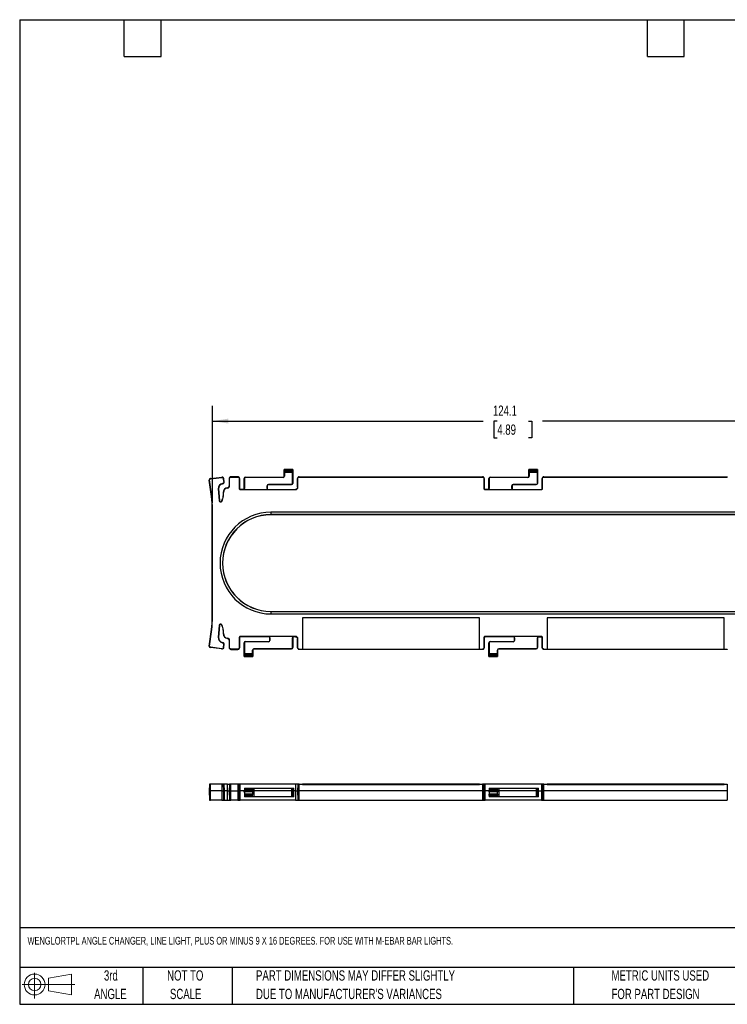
# Model space of a CAD drawing. Header units: millimetres. Extents: x 6 to 273, y 6 to 210.
# Tile 1 of 3: x 6 to 152, y 6 to 210. Entities that reach past the tile are written whole.
import ezdxf

# ---------------------------------------------------------------- set-up
doc = ezdxf.new("R2010")
doc.units = ezdxf.units.MM
doc.layers.add('DIMENSIONS', color=140, linetype='Continuous', lineweight=25)
doc.layers.add('TEXT', color=140, linetype='Continuous', lineweight=25)
doc.styles.add('SLDTEXTSTYLE0', font='TXT', dxfattribs={"width": 0.7})
doc.dimstyles.new('SLDDIMSTYLE2', dxfattribs={"dimtxt": 2.158008, "dimasz": 3.302, "dimexe": 0, "dimexo": 0.0625, "dimgap": 0.539502, "dimtad": 0, "dimtih": 1, "dimtoh": 1, "dimrnd": 1e-09, "dimzin": 12, "dimdsep": 46, "dimtxsty": 'SLDTEXTSTYLE0', "dimsah": 1, "dimcen": 0.09, "dimadec": 0, "dimazin": 3, "dimtfac": 1, "dimtofl": 0, "dimtmove": 0, "dimatfit": 3, "dimfxl": 0, "dimfrac": 2, "dimtolj": 1, "dimtzin": 12, "dimarcsym": 0})

# ---------------------------------------------------------------- blocks, each defined once
blk = doc.blocks.new('Block11')
at = {"color": 7, "linetype": 'Continuous', "lineweight": 18}
for p, q in [((2.59, 5.31), (2.59, 0)), ((5.48, 4.17), (10.18, 5.03)), ((5.48, 1.6), (5.48, 4.17)), ((10.18, 5.03), (10.18, 0.73)), ((0, 2.88), (10.87, 2.88)), ((5.48, 1.6), (10.18, 0.73))]:
    blk.add_line(p, q, dxfattribs=at)
for radius in [2.15, 1.29]:
    blk.add_circle((2.59, 2.88), radius, dxfattribs=at)
blk = doc.blocks.new('Block12')
at = {"color": 7, "linetype": 'Continuous'}
blk.add_blockref('Block11', (0, 0), dxfattribs=at)
blk = doc.blocks.new('SW_NOTE_0_2')
at = {"layer": 'TEXT', "color": 0, "char_height": 2.1167, "attachment_point": 1, "style": 'SLDTEXTSTYLE0'}
for s, insert in [('PART DIMENSIONS MAY DIFFER SLIGHTLY', (0, 2.73)), ("DUE TO MANUFACTURER'S VARIANCES", (0, -1.09))]:
    blk.add_mtext(s, dxfattribs=dict(at, insert=insert))
blk = doc.blocks.new('SW_NOTE_0_3')
at = {"layer": 'TEXT', "color": 0, "char_height": 2.117, "attachment_point": 2, "style": 'SLDTEXTSTYLE0'}
for s, insert in [('NOT TO', (5.26, 2.73)), ('SCALE', (5.35, -1.09))]:
    blk.add_mtext(s, dxfattribs=dict(at, insert=insert))
blk = doc.blocks.new('SW_NOTE_0_4')
at = {"layer": 'TEXT', "color": 0, "char_height": 2.117, "attachment_point": 2, "style": 'SLDTEXTSTYLE0'}
for s, insert in [('3rd', (2.32, 2.73)), ('ANGLE', (2.22, -1.09))]:
    blk.add_mtext(s, dxfattribs=dict(at, insert=insert))
blk = doc.blocks.new('SW_NOTE_0_5')
at = {"layer": 'TEXT', "color": 0, "char_height": 2.1167, "attachment_point": 1, "style": 'SLDTEXTSTYLE0'}
for s, insert in [('METRIC UNITS USED', (0, 2.73)), ('FOR PART DESIGN', (0, -1.09))]:
    blk.add_mtext(s, dxfattribs=dict(at, insert=insert))
blk = doc.blocks.new('_D_4')
at = {"layer": 'DIMENSIONS'}
for p, q in [((46.14, 109.85), (46.14, 129.89)), ((170.26, 109.85), (170.26, 129.89)), ((46.14, 126.71), (101.98, 126.71)), ((104.91, 126.71), (104.18, 126.71)), ((104.18, 126.71), (104.18, 123.28)), ((111.32, 126.71), (112.05, 126.71)), ((112.05, 126.71), (112.05, 123.28)), ((170.26, 126.71), (114.25, 126.71)), ((104.18, 123.28), (104.91, 123.28)), ((112.05, 123.28), (111.32, 123.28))]:
    blk.add_line(p, q, dxfattribs=at)
for points in [[(46.14, 126.71), (49.44, 126.2), (49.44, 127.22)], [(170.26, 126.71), (166.96, 127.22), (166.96, 126.2)]]:
    blk.add_solid(points, dxfattribs=at)
at = {"layer": 'DIMENSIONS', "char_height": 2.117, "attachment_point": 1, "style": 'SLDTEXTSTYLE0'}
for s, insert in [('124.1', (104.01, 129.92)), ('4.89', (104.91, 126.01))]:
    blk.add_mtext(s, dxfattribs=dict(at, insert=insert))

msp = doc.modelspace()

# ---------------------------------------------------------------- linework, layer by layer
for p, q in [((60.95, 116.709), (60.949, 116.71)), ((60.949, 115.363), (60.949, 116.71)), ((60.949, 116.71), (62.699, 116.71)), ((62.698, 116.709), (60.95, 116.709)), ((60.96, 116.51), (62.689, 116.51)), ((62.682, 116.328), (60.967, 116.328)), ((60.974, 116.095), (60.974, 115.363)), ((62.675, 116.095), (60.974, 116.095)), ((62.675, 113.863), (62.675, 116.095)), ((62.699, 116.71), (62.698, 116.709)), ((62.699, 116.71), (62.699, 113.863)), ((111.45, 116.709), (111.449, 116.71)), ((111.449, 115.363), (111.449, 116.71)), ((111.449, 116.71), (113.199, 116.71)), ((113.198, 116.709), (111.45, 116.709)), ((111.46, 116.51), (113.189, 116.51)), ((113.182, 116.328), (111.467, 116.328)), ((111.474, 116.095), (111.474, 115.363)), ((113.175, 116.095), (111.474, 116.095)), ((113.175, 113.863), (113.175, 116.095)), ((113.199, 116.71), (113.198, 116.709)), ((113.199, 116.71), (113.199, 113.863)), ((45.475, 114.554), (45.533, 114.561)), ((45.915, 111.126), (45.475, 114.554)), ((45.974, 111.134), (45.533, 114.561)), ((45.696, 114.841), (48.043, 115.143)), ((45.704, 114.782), (45.696, 114.841)), ((45.704, 114.782), (48.051, 115.084)), ((48.043, 115.143), (48.051, 115.084)), ((48.095, 115.087), (48.095, 115.146)), ((48.221, 113.844), (48.23, 113.785)), ((48.439, 114.783), (48.498, 114.791)), ((48.51, 114.231), (48.439, 114.783)), ((48.569, 114.239), (48.498, 114.791)), ((48.569, 114.239), (48.51, 114.231)), ((49.607, 114.89), (49.607, 113.354)), ((49.607, 114.89), (49.666, 114.89)), ((49.666, 113.354), (49.666, 114.89)), ((49.933, 115.157), (49.933, 115.216)), ((51.38, 115.216), (49.933, 115.216)), ((49.933, 115.157), (51.38, 115.157)), ((51.38, 115.216), (51.38, 115.157)), ((51.647, 114.89), (51.647, 112.793)), ((51.647, 114.89), (51.706, 114.89)), ((51.706, 114.89), (51.706, 112.793)), ((52.699, 114.863), (52.724, 114.863)), ((52.699, 112.819), (52.699, 114.863)), ((52.724, 114.863), (52.724, 112.819)), ((52.949, 115.089), (52.949, 115.113)), ((52.949, 115.113), (60.699, 115.113)), ((60.699, 115.089), (52.949, 115.089)), ((60.699, 115.089), (60.699, 115.113)), ((60.949, 115.363), (60.974, 115.363)), ((62.699, 113.863), (62.675, 113.863)), ((63.693, 114.89), (63.752, 114.89)), ((63.693, 113.043), (63.693, 114.89)), ((63.752, 113.043), (63.752, 114.89)), ((64.019, 115.157), (64.019, 115.216)), ((64.019, 115.216), (101.88, 115.216)), ((64.019, 115.157), (101.88, 115.157)), ((101.88, 115.216), (101.88, 115.157)), ((102.147, 114.89), (102.147, 112.793)), ((102.147, 114.89), (102.206, 114.89)), ((102.206, 114.89), (102.206, 112.793)), ((103.199, 114.863), (103.224, 114.863)), ((103.199, 112.819), (103.199, 114.863)), ((103.224, 114.863), (103.224, 112.819)), ((103.449, 115.089), (103.449, 115.113)), ((103.449, 115.113), (111.199, 115.113)), ((111.199, 115.089), (103.449, 115.089)), ((111.199, 115.089), (111.199, 115.113)), ((111.449, 115.363), (111.474, 115.363)), ((113.199, 113.863), (113.175, 113.863)), ((114.193, 114.89), (114.252, 114.89)), ((114.193, 112.793), (114.193, 114.89)), ((114.252, 112.793), (114.252, 114.89)), ((114.519, 115.157), (114.519, 115.216)), ((114.519, 115.216), (152.38, 115.216)), ((114.519, 115.157), (152.38, 115.157)), ((152.38, 115.216), (152.38, 115.157)), ((47.336, 112.733), (47.395, 112.737)), ((47.336, 112.733), (47.502, 110.287)), ((47.395, 112.737), (47.561, 110.291)), ((48.328, 111.959), (48.388, 111.959)), ((48.328, 111.959), (48.328, 111.259)), ((48.388, 111.259), (48.388, 111.959)), ((49.253, 112.903), (49.248, 112.962)), ((49.666, 113.354), (49.607, 113.354)), ((51.706, 112.793), (51.647, 112.793)), ((51.879, 112.56), (51.879, 112.619)), ((52.499, 112.619), (51.879, 112.619)), ((51.879, 112.56), (63.269, 112.56)), ((52.499, 112.619), (52.499, 112.595)), ((52.499, 112.595), (57.649, 112.595)), ((52.699, 112.819), (52.724, 112.819)), ((57.425, 112.819), (57.425, 113.363)), ((57.449, 113.363), (57.425, 113.363)), ((57.425, 112.819), (57.449, 112.819)), ((57.449, 113.363), (57.449, 112.819)), ((57.649, 112.595), (57.649, 112.619)), ((57.649, 112.619), (63.269, 112.619)), ((57.699, 113.637), (62.449, 113.637)), ((57.699, 113.613), (57.699, 113.637)), ((62.449, 113.613), (57.699, 113.613)), ((62.449, 113.637), (62.449, 113.613)), ((63.269, 112.619), (63.269, 112.56)), ((63.752, 113.043), (63.693, 113.043)), ((102.206, 112.793), (102.147, 112.793)), ((102.379, 112.56), (102.379, 112.619)), ((102.999, 112.619), (102.379, 112.619)), ((102.379, 112.56), (114.019, 112.56)), ((102.999, 112.619), (102.999, 112.595)), ((102.999, 112.595), (108.149, 112.595)), ((103.199, 112.819), (103.224, 112.819)), ((107.925, 112.819), (107.925, 113.363)), ((107.949, 113.363), (107.925, 113.363)), ((107.925, 112.819), (107.949, 112.819)), ((107.949, 113.363), (107.949, 112.819)), ((108.149, 112.595), (108.149, 112.619)), ((108.149, 112.619), (114.019, 112.619)), ((108.199, 113.637), (112.949, 113.637)), ((108.199, 113.613), (108.199, 113.637)), ((112.949, 113.613), (108.199, 113.613)), ((112.949, 113.637), (112.949, 113.613)), ((114.019, 112.619), (114.019, 112.56)), ((114.252, 112.793), (114.193, 112.793)), ((45.974, 111.134), (45.915, 111.126)), ((47.561, 110.291), (47.502, 110.287)), ((48.058, 110.143), (48.008, 110.175)), ((48.388, 111.259), (48.328, 111.259)), ((46.078, 86.242), (46.078, 108.578)), ((46.138, 108.578), (46.078, 108.578)), ((46.138, 86.242), (46.138, 108.578)), ((58.199, 107.91), (58.199, 107.4)), ((158.199, 107.91), (58.199, 107.91)), ((158.199, 107.4), (58.199, 107.4)), ((58.199, 107.4), (58.199, 107.375)), ((158.199, 107.375), (58.199, 107.375)), ((58.199, 87.445), (58.199, 87.42)), ((58.199, 87.445), (158.199, 87.445)), ((58.199, 87.42), (58.199, 86.91)), ((58.199, 87.42), (158.199, 87.42)), ((46.138, 86.242), (46.078, 86.242)), ((58.199, 86.91), (158.199, 86.91)), ((101.206, 86.104), (64.693, 86.104)), ((64.693, 86.104), (64.693, 79.663)), ((101.206, 79.663), (101.206, 86.104)), ((151.706, 86.104), (115.193, 86.104)), ((115.193, 86.104), (115.193, 79.663)), ((151.706, 79.663), (151.706, 86.104)), ((45.475, 80.266), (45.915, 83.694)), ((45.533, 80.258), (45.974, 83.686)), ((45.974, 83.686), (45.915, 83.694)), ((47.502, 84.533), (47.336, 82.087)), ((47.561, 84.529), (47.395, 82.083)), ((47.502, 84.533), (47.561, 84.529)), ((48.008, 84.645), (48.058, 84.677)), ((48.328, 83.561), (48.328, 82.861)), ((48.388, 83.561), (48.328, 83.561)), ((48.388, 82.861), (48.388, 83.561)), ((47.395, 82.083), (47.336, 82.087)), ((48.388, 82.861), (48.328, 82.861)), ((49.248, 81.858), (49.253, 81.917)), ((49.607, 81.466), (49.666, 81.466)), ((49.607, 81.466), (49.607, 79.93)), ((49.666, 79.93), (49.666, 81.466)), ((51.647, 82.027), (51.647, 79.93)), ((51.647, 82.027), (51.706, 82.027)), ((51.706, 82.027), (51.706, 79.93)), ((63.269, 82.26), (51.879, 82.26)), ((51.879, 82.201), (51.879, 82.26)), ((57.749, 82.201), (51.879, 82.201)), ((62.899, 82.225), (57.749, 82.225)), ((57.749, 82.225), (57.749, 82.201)), ((57.974, 82.001), (57.949, 82.001)), ((57.949, 81.457), (57.949, 82.001)), ((57.974, 81.457), (57.949, 81.457)), ((57.974, 82.001), (57.974, 81.457)), ((62.675, 79.957), (62.675, 82.001)), ((62.699, 82.001), (62.675, 82.001)), ((62.699, 82.001), (62.699, 79.957)), ((62.899, 82.201), (62.899, 82.225)), ((63.269, 82.201), (62.899, 82.201)), ((63.269, 82.26), (63.269, 82.201)), ((63.693, 81.777), (63.752, 81.777)), ((63.693, 79.93), (63.693, 81.777)), ((63.752, 79.93), (63.752, 81.777)), ((102.147, 82.027), (102.147, 79.93)), ((102.147, 82.027), (102.206, 82.027)), ((102.206, 82.027), (102.206, 79.93)), ((114.019, 82.26), (102.379, 82.26)), ((102.379, 82.201), (102.379, 82.26)), ((108.249, 82.201), (102.379, 82.201)), ((113.399, 82.225), (108.249, 82.225)), ((108.249, 82.225), (108.249, 82.201)), ((108.449, 81.457), (108.449, 82.001)), ((108.474, 82.001), (108.449, 82.001)), ((108.449, 81.457), (108.474, 81.457)), ((108.474, 82.001), (108.474, 81.457)), ((113.175, 79.957), (113.175, 82.001)), ((113.199, 82.001), (113.175, 82.001)), ((113.199, 82.001), (113.199, 79.957)), ((113.399, 82.201), (113.399, 82.225)), ((113.399, 82.201), (114.019, 82.201)), ((114.019, 82.26), (114.019, 82.201)), ((114.193, 82.027), (114.252, 82.027)), ((114.193, 79.93), (114.193, 82.027)), ((114.252, 79.93), (114.252, 82.027)), ((45.533, 80.258), (45.475, 80.266)), ((45.696, 79.979), (45.704, 80.038)), ((48.043, 79.677), (45.696, 79.979)), ((48.051, 79.736), (45.704, 80.038)), ((48.051, 79.736), (48.043, 79.677)), ((48.23, 81.035), (48.221, 80.976)), ((48.439, 80.036), (48.51, 80.589)), ((48.498, 80.029), (48.439, 80.036)), ((48.498, 80.029), (48.569, 80.581)), ((48.51, 80.589), (48.569, 80.581)), ((49.666, 79.93), (49.607, 79.93)), ((51.38, 79.663), (49.933, 79.663)), ((49.933, 79.604), (49.933, 79.663)), ((49.933, 79.604), (51.38, 79.604)), ((51.38, 79.663), (51.38, 79.604)), ((51.706, 79.93), (51.647, 79.93)), ((52.699, 80.957), (52.724, 80.957)), ((52.699, 78.11), (52.699, 80.957)), ((52.724, 80.957), (52.724, 78.725)), ((52.949, 81.183), (52.949, 81.207)), ((52.949, 81.207), (57.699, 81.207)), ((57.699, 81.183), (52.949, 81.183)), ((54.449, 79.457), (54.425, 79.457)), ((54.425, 78.725), (54.425, 79.457)), ((54.449, 79.457), (54.449, 78.11)), ((54.699, 79.731), (62.449, 79.731)), ((54.699, 79.731), (54.699, 79.707)), ((62.449, 79.707), (54.699, 79.707)), ((57.699, 81.207), (57.699, 81.183)), ((62.449, 79.731), (62.449, 79.707)), ((62.699, 79.957), (62.675, 79.957)), ((63.752, 79.93), (63.693, 79.93)), ((64.019, 79.604), (64.019, 79.663)), ((64.019, 79.663), (64.693, 79.663)), ((101.88, 79.604), (64.019, 79.604)), ((64.693, 79.663), (64.693, 79.661)), ((64.693, 79.661), (101.206, 79.661)), ((101.206, 79.663), (101.88, 79.663)), ((101.206, 79.661), (101.206, 79.663)), ((101.88, 79.663), (101.88, 79.604)), ((102.206, 79.93), (102.147, 79.93)), ((103.199, 80.957), (103.224, 80.957)), ((103.199, 78.11), (103.199, 80.957)), ((103.224, 80.957), (103.224, 78.725)), ((103.449, 81.183), (103.449, 81.207)), ((103.449, 81.207), (108.199, 81.207)), ((108.199, 81.183), (103.449, 81.183)), ((104.949, 79.457), (104.925, 79.457)), ((104.925, 78.725), (104.925, 79.457)), ((104.949, 79.457), (104.949, 78.11)), ((105.199, 79.731), (112.949, 79.731)), ((105.199, 79.731), (105.199, 79.707)), ((112.949, 79.707), (105.199, 79.707)), ((108.199, 81.207), (108.199, 81.183)), ((112.949, 79.731), (112.949, 79.707)), ((113.199, 79.957), (113.175, 79.957)), ((114.252, 79.93), (114.193, 79.93)), ((114.519, 79.604), (114.519, 79.663)), ((114.519, 79.663), (115.193, 79.663)), ((152.38, 79.604), (114.519, 79.604)), ((115.193, 79.663), (115.193, 79.661)), ((115.193, 79.661), (151.706, 79.661)), ((151.706, 79.663), (152.38, 79.663)), ((151.706, 79.661), (151.706, 79.663)), ((152.38, 79.663), (152.38, 79.604)), ((52.699, 78.11), (52.7, 78.111)), ((54.449, 78.11), (52.699, 78.11)), ((52.7, 78.111), (54.448, 78.111)), ((54.439, 78.31), (52.71, 78.31)), ((52.717, 78.492), (54.432, 78.492)), ((52.724, 78.725), (54.425, 78.725)), ((54.448, 78.111), (54.449, 78.11)), ((103.199, 78.11), (103.2, 78.111)), ((104.949, 78.11), (103.199, 78.11)), ((103.2, 78.111), (104.948, 78.111)), ((104.939, 78.31), (103.21, 78.31)), ((103.217, 78.492), (104.932, 78.492)), ((103.224, 78.725), (104.925, 78.725)), ((104.948, 78.111), (104.949, 78.11)), ((45.532, 51.773), (45.473, 50.417)), ((45.704, 51.773), (45.532, 51.773)), ((45.696, 50.417), (45.704, 51.773)), ((48.051, 51.773), (45.704, 51.773)), ((48.051, 51.773), (48.043, 50.417)), ((48.439, 51.773), (48.051, 51.773)), ((48.498, 50.417), (48.439, 51.773)), ((48.439, 51.773), (48.51, 51.773)), ((48.51, 51.773), (48.569, 50.417)), ((48.513, 51.773), (48.51, 51.773)), ((48.572, 50.417), (48.513, 51.773)), ((49.253, 51.773), (48.513, 51.773)), ((49.248, 50.417), (49.253, 51.773)), ((49.253, 51.773), (49.666, 51.773)), ((49.666, 51.773), (49.607, 50.417)), ((49.933, 50.417), (49.933, 51.773)), ((51.38, 51.773), (49.933, 51.773)), ((51.38, 51.773), (51.38, 50.417)), ((51.706, 50.417), (51.647, 51.773)), ((51.879, 50.417), (51.879, 51.773)), ((63.269, 51.773), (51.879, 51.773)), ((52.717, 50.815), (52.71, 50.662)), ((52.724, 50.973), (52.717, 50.815)), ((52.717, 50.815), (54.432, 50.815)), ((52.724, 50.973), (54.425, 50.973)), ((54.432, 50.815), (54.425, 50.973)), ((54.425, 50.973), (54.699, 50.973)), ((54.432, 50.815), (54.439, 50.662)), ((54.699, 50.973), (54.699, 50.417)), ((54.699, 50.973), (62.449, 50.973)), ((62.449, 50.973), (62.449, 50.417)), ((62.449, 50.973), (62.675, 50.973)), ((62.699, 50.417), (62.675, 50.973)), ((62.675, 50.973), (62.899, 50.973)), ((62.899, 50.417), (62.899, 50.973)), ((63.269, 51.773), (63.269, 50.417)), ((63.752, 51.773), (63.693, 50.417)), ((64.019, 50.417), (64.019, 51.773)), ((64.019, 51.773), (64.693, 51.773)), ((64.693, 51.773), (64.693, 51.723)), ((101.206, 51.773), (64.693, 51.773)), ((64.693, 51.723), (101.206, 51.723)), ((101.206, 51.723), (101.206, 51.773)), ((101.206, 51.773), (101.88, 51.773)), ((101.88, 51.773), (101.88, 50.417)), ((102.206, 50.417), (102.147, 51.773)), ((102.379, 50.417), (102.379, 51.773)), ((114.019, 51.773), (102.379, 51.773)), ((103.217, 50.815), (103.21, 50.662)), ((103.224, 50.973), (103.217, 50.815)), ((103.217, 50.815), (104.932, 50.815)), ((103.224, 50.973), (104.925, 50.973)), ((104.932, 50.815), (104.925, 50.973)), ((104.925, 50.973), (105.199, 50.973)), ((104.932, 50.815), (104.939, 50.662)), ((105.199, 50.973), (105.199, 50.417)), ((105.199, 50.973), (112.949, 50.973)), ((112.949, 50.973), (112.949, 50.417)), ((112.949, 50.973), (113.175, 50.973)), ((113.199, 50.417), (113.175, 50.973)), ((113.175, 50.973), (113.399, 50.973)), ((113.399, 50.417), (113.399, 50.973)), ((114.019, 51.773), (114.019, 50.417)), ((114.252, 51.773), (114.193, 50.417)), ((114.519, 50.417), (114.519, 51.773)), ((114.519, 51.773), (115.193, 51.773)), ((115.193, 51.773), (115.193, 51.723)), ((151.706, 51.773), (115.193, 51.773)), ((115.193, 51.723), (151.706, 51.723)), ((151.706, 51.723), (151.706, 51.773)), ((151.706, 51.773), (152.38, 51.773)), ((152.38, 51.773), (152.38, 50.417)), ((45.473, 50.417), (45.524, 48.473)), ((45.473, 50.417), (45.696, 50.417)), ((45.703, 48.473), (45.696, 50.417)), ((48.043, 50.417), (45.696, 50.417)), ((48.043, 50.417), (48.498, 50.417)), ((48.043, 50.417), (48.05, 48.473)), ((48.448, 48.473), (48.498, 50.417)), ((48.498, 50.417), (48.569, 50.417)), ((48.569, 50.417), (48.519, 48.473)), ((48.521, 48.473), (48.572, 50.417)), ((48.572, 50.417), (48.569, 50.417)), ((49.248, 50.417), (48.572, 50.417)), ((49.252, 48.473), (49.248, 50.417)), ((49.248, 50.417), (49.607, 50.417)), ((49.607, 50.417), (49.658, 48.473)), ((49.933, 48.473), (49.933, 50.417)), ((49.933, 50.417), (51.38, 50.417)), ((51.38, 50.417), (51.38, 48.473)), ((51.655, 48.473), (51.706, 50.417)), ((51.879, 48.473), (51.879, 50.417)), ((52.699, 50.417), (51.879, 50.417)), ((52.699, 50.417), (52.7, 50.439)), ((54.449, 50.417), (52.699, 50.417)), ((52.705, 50.192), (52.699, 50.417)), ((52.71, 50.662), (52.7, 50.439)), ((52.7, 50.439), (54.448, 50.439)), ((54.443, 50.192), (52.705, 50.192)), ((54.439, 50.662), (52.71, 50.662)), ((52.716, 49.782), (54.433, 49.782)), ((52.716, 49.782), (52.718, 49.711)), ((52.718, 49.711), (54.431, 49.711)), ((52.718, 49.711), (52.725, 49.448)), ((54.424, 49.448), (52.725, 49.448)), ((52.725, 49.448), (52.732, 49.173)), ((54.442, 49.173), (52.732, 49.173)), ((54.417, 49.187), (54.424, 49.448)), ((54.424, 49.448), (54.431, 49.711)), ((54.431, 49.711), (54.433, 49.782)), ((54.448, 50.439), (54.439, 50.662)), ((54.699, 49.173), (54.442, 49.173)), ((54.449, 50.417), (54.443, 50.192)), ((54.448, 50.439), (54.449, 50.417)), ((54.699, 50.417), (54.449, 50.417)), ((54.699, 50.417), (54.699, 49.173)), ((62.449, 50.417), (54.699, 50.417)), ((62.449, 49.173), (54.699, 49.173)), ((62.449, 50.417), (62.449, 49.173)), ((62.449, 50.417), (62.699, 50.417)), ((62.667, 49.173), (62.449, 49.173)), ((62.667, 49.173), (62.699, 50.417)), ((62.899, 49.173), (62.667, 49.173)), ((62.899, 50.417), (62.699, 50.417)), ((62.899, 49.173), (62.899, 50.417)), ((63.269, 50.417), (62.899, 50.417)), ((63.269, 50.417), (63.269, 48.473)), ((63.693, 50.417), (63.744, 48.473)), ((64.019, 48.473), (64.019, 50.417)), ((101.88, 50.417), (64.019, 50.417)), ((101.88, 50.417), (101.88, 48.473)), ((102.155, 48.473), (102.206, 50.417)), ((102.379, 48.473), (102.379, 50.417)), ((103.199, 50.417), (102.379, 50.417)), ((103.199, 50.417), (103.2, 50.439)), ((103.205, 50.192), (103.199, 50.417)), ((104.949, 50.417), (103.199, 50.417)), ((103.21, 50.662), (103.2, 50.439)), ((103.2, 50.439), (104.948, 50.439)), ((104.943, 50.192), (103.205, 50.192)), ((104.939, 50.662), (103.21, 50.662)), ((103.216, 49.782), (104.933, 49.782)), ((103.216, 49.782), (103.218, 49.711)), ((103.218, 49.711), (104.931, 49.711)), ((103.225, 49.448), (103.218, 49.711)), ((104.924, 49.448), (103.225, 49.448)), ((103.225, 49.448), (103.232, 49.173)), ((104.942, 49.173), (103.232, 49.173)), ((104.917, 49.187), (104.924, 49.448)), ((104.931, 49.711), (104.924, 49.448)), ((104.931, 49.711), (104.933, 49.782)), ((104.948, 50.439), (104.939, 50.662)), ((105.199, 49.173), (104.942, 49.173)), ((104.949, 50.417), (104.943, 50.192)), ((104.948, 50.439), (104.949, 50.417)), ((105.199, 50.417), (104.949, 50.417)), ((105.199, 50.417), (105.199, 49.173)), ((112.949, 50.417), (105.199, 50.417)), ((112.949, 49.173), (105.199, 49.173)), ((112.949, 50.417), (112.949, 49.173)), ((112.949, 50.417), (113.199, 50.417)), ((113.167, 49.173), (112.949, 49.173)), ((113.167, 49.173), (113.199, 50.417)), ((113.399, 49.173), (113.167, 49.173)), ((113.399, 50.417), (113.199, 50.417)), ((113.399, 49.173), (113.399, 50.417)), ((113.399, 50.417), (114.019, 50.417)), ((114.019, 50.417), (114.019, 48.473)), ((114.193, 50.417), (114.244, 48.473)), ((114.519, 48.473), (114.519, 50.417)), ((152.38, 50.417), (114.519, 50.417)), ((152.38, 50.417), (152.38, 48.473)), ((45.524, 48.473), (45.703, 48.473)), ((48.05, 48.473), (45.703, 48.473)), ((48.05, 48.473), (48.448, 48.473)), ((48.519, 48.473), (48.448, 48.473)), ((48.519, 48.473), (48.521, 48.473)), ((51.38, 48.473), (49.933, 48.473)), ((63.269, 48.473), (51.879, 48.473)), ((64.019, 48.473), (101.88, 48.473)), ((114.019, 48.473), (102.379, 48.473)), ((114.519, 48.473), (152.38, 48.473))]:
    msp.add_line(p, q)
for centre, radius, start, end in [((48.387, 112.804), 1.053, 99.07557, 183.8699), ((48.095, 114.739), 0.407, 90.00001, 97.32402), ((48.095, 114.739), 0.347, 90, 97.32402), ((52.949, 114.863), 0.25, 90, 180), ((52.949, 114.863), 0.226, 90, 180), ((60.699, 115.363), 0.274, 270, 0), ((60.699, 115.363), 0.25, 270, 0), ((62.449, 113.863), 0.226, 270, 0), ((62.449, 113.863), 0.25, 270, 0), ((103.449, 114.863), 0.25, 90, 180), ((103.449, 114.863), 0.226, 90, 180), ((111.199, 115.363), 0.274, 270, 0), ((111.199, 115.363), 0.25, 270, 0), ((112.949, 113.863), 0.226, 270, 0), ((112.949, 113.863), 0.25, 270, 0), ((48.387, 112.804), 0.993, 99.07441, 183.8699), ((49.335, 111.959), 1.007, 94.97163, 180), ((49.335, 111.959), 0.947, 94.97163, 180), ((49.214, 113.354), 0.393, 274.97163, 0), ((49.214, 113.354), 0.453, 274.97163, 360), ((52.499, 112.819), 0.224, 270, 0), ((52.499, 112.819), 0.2, 270, 0), ((57.699, 113.363), 0.274, 90, 180), ((57.649, 112.819), 0.224, 180, 270), ((57.699, 113.363), 0.25, 90, 180), ((57.649, 112.819), 0.2, 180, 270), ((102.999, 112.819), 0.224, 270, 0), ((102.999, 112.819), 0.2, 270, 0), ((108.199, 113.363), 0.274, 90, 180), ((108.149, 112.819), 0.224, 180, 270), ((108.199, 113.363), 0.25, 90, 180), ((108.149, 112.819), 0.2, 180, 270), ((26.085, 108.578), 19.993, 0, 7.32402), ((26.085, 108.578), 20.053, 0, 7.32402), ((47.804, 110.308), 0.303, 183.8699, 327.07991), ((47.804, 110.308), 0.243, 183.8699, 327.07991), ((46.335, 111.259), 1.993, 327.07991, 0), ((46.335, 111.259), 2.053, 327.07991, 0), ((58.199, 97.41), 10.5, 90, 270), ((58.199, 97.41), 9.99, 90, 270), ((58.199, 97.41), 9.965, 90, 270), ((26.085, 86.242), 19.993, 352.67598, 0), ((26.085, 86.242), 20.053, 352.67598, 0), ((47.804, 84.512), 0.303, 32.92009, 176.1301), ((47.804, 84.512), 0.243, 32.92009, 176.1301), ((46.335, 83.561), 1.993, 0, 32.92009), ((46.335, 83.561), 2.053, 0, 32.92009), ((48.387, 82.016), 1.053, 176.1301, 260.92559), ((48.387, 82.016), 0.993, 176.1301, 260.92559), ((49.335, 82.861), 1.007, 180, 265.02837), ((49.335, 82.861), 0.947, 180, 265.02837), ((49.214, 81.466), 0.393, 0, 85.02837), ((49.214, 81.466), 0.453, 360, 85.02837), ((57.699, 81.457), 0.274, 270, 0), ((57.699, 81.457), 0.25, 270, 0), ((57.749, 82.001), 0.224, 0, 90), ((57.749, 82.001), 0.2, 0, 90), ((62.899, 82.001), 0.224, 90, 180), ((62.899, 82.001), 0.2, 90, 180), ((108.199, 81.457), 0.274, 270, 0), ((108.199, 81.457), 0.25, 270, 0), ((108.249, 82.001), 0.224, 0, 90), ((108.249, 82.001), 0.2, 0, 90), ((113.399, 82.001), 0.224, 90, 180), ((113.399, 82.001), 0.2, 90, 180), ((45.729, 80.233), 0.257, 172.67598, 262.67598), ((45.729, 80.233), 0.197, 172.67598, 262.67598), ((48.095, 80.08), 0.407, 262.67598, 352.67598), ((48.095, 80.08), 0.347, 262.67598, 352.67598), ((48.166, 80.633), 0.347, 352.67598, 80.92559), ((48.166, 80.633), 0.407, 352.67598, 80.92559), ((52.949, 80.957), 0.25, 90, 180), ((52.949, 80.957), 0.226, 90, 180), ((54.699, 79.457), 0.274, 90, 180), ((54.699, 79.457), 0.25, 90, 180), ((62.449, 79.957), 0.226, 270, 0), ((62.449, 79.957), 0.25, 270, 0), ((103.449, 80.957), 0.25, 90, 180), ((103.449, 80.957), 0.226, 90, 180), ((105.199, 79.457), 0.274, 90, 180), ((105.199, 79.457), 0.25, 90, 180), ((112.949, 79.957), 0.226, 270, 0), ((112.949, 79.957), 0.25, 270, 0)]:
    msp.add_arc(centre, radius, start, end)
for centre, start_param, end_param in [((60.949, 116.46), 4.9143275, 6.1959188), ((60.971, 116.56), 1.7715737, 2.7636307), ((60.963, 116.095), 4.712389, 5.9052233), ((62.686, 116.095), 0.377962, 1.5707963), ((62.678, 116.56), 3.5195546, 4.5116116), ((62.699, 116.46), 0.0872665, 1.3688579), ((111.449, 116.46), 4.9143275, 6.1959188), ((111.471, 116.56), 1.7715737, 2.7636307), ((111.463, 116.095), 4.712389, 5.9052233), ((113.186, 116.095), 0.377962, 1.5707963), ((113.178, 116.56), 3.5195546, 4.5116116), ((113.199, 116.46), 0.0872665, 1.3688579), ((52.699, 78.36), 3.2288591, 4.5104505), ((52.721, 78.26), 0.377962, 1.370019), ((52.713, 78.725), 3.5195546, 4.712389), ((54.436, 78.725), 1.5707963, 2.7636307), ((54.428, 78.26), 4.9131663, 5.9052233), ((54.449, 78.36), 1.7727348, 3.0543262), ((103.199, 78.36), 3.2288591, 4.5104505), ((103.221, 78.26), 0.377962, 1.370019), ((103.213, 78.725), 3.5195546, 4.712389), ((104.936, 78.725), 1.5707963, 2.7636307), ((104.928, 78.26), 4.9131664, 5.9052233), ((104.949, 78.36), 1.7727348, 3.0543262)]:
    msp.add_ellipse(centre, major_axis=(0, 0.25), ratio=0.0436609, start_param=start_param, end_param=end_param)
for points, knots in [([(45.696, 114.841), (45.679, 114.839), (45.645, 114.831), (45.6, 114.81), (45.559, 114.781), (45.525, 114.744), (45.498, 114.702), (45.48, 114.655), (45.472, 114.606), (45.472, 114.571), (45.475, 114.554)], [-0.0000042, -0.0000042, -0.0000042, -0.0000042, 0.125, 0.25, 0.375, 0.5, 0.625, 0.75, 0.875, 1, 1, 1, 1]), ([(45.533, 114.561), (45.533, 114.561), (45.532, 114.575), (45.531, 114.601), (45.538, 114.639), (45.551, 114.675), (45.572, 114.708), (45.598, 114.736), (45.63, 114.758), (45.664, 114.774), (45.69, 114.781), (45.704, 114.782)], [-0.0000049, -0.0000049, -0.0000049, -0.0000049, 0.0001304, 0.1251304, 0.2501304, 0.3751304, 0.5001304, 0.6251304, 0.7501304, 0.8751304, 1.0001354, 1.0001354, 1.0001354, 1.0001354]), ([(48.498, 114.791), (48.495, 114.817), (48.484, 114.866), (48.455, 114.932), (48.415, 114.993), (48.365, 115.046), (48.316, 115.082), (48.273, 115.105), (48.24, 115.12), (48.206, 115.131), (48.171, 115.139), (48.134, 115.145), (48.108, 115.146), (48.095, 115.146)], [0, 0, 0, 0, 0.125, 0.25, 0.375, 0.5, 0.625, 0.6875, 0.75, 0.8125, 0.875, 0.9375, 1.0000001, 1.0000001, 1.0000001, 1.0000001]), ([(48.095, 115.087), (48.106, 115.087), (48.128, 115.086), (48.159, 115.081), (48.19, 115.074), (48.219, 115.064), (48.247, 115.052), (48.284, 115.032), (48.326, 115.002), (48.369, 114.956), (48.403, 114.904), (48.427, 114.847), (48.437, 114.806), (48.439, 114.783), (48.439, 114.783)], [-0.0000637, -0.0000637, -0.0000637, -0.0000637, 0.0624363, 0.1249363, 0.1874363, 0.2499363, 0.3124363, 0.3749363, 0.4999363, 0.6249363, 0.7499363, 0.8749363, 0.9999363, 1, 1, 1, 1]), ([(48.51, 114.231), (48.513, 114.208), (48.514, 114.163), (48.504, 114.098), (48.481, 114.035), (48.446, 113.978), (48.401, 113.928), (48.347, 113.888), (48.288, 113.859), (48.244, 113.847), (48.221, 113.844), (48.221, 113.844)], [-0.0000377, -0.0000377, -0.0000377, -0.0000377, 0.1249623, 0.2499623, 0.3749623, 0.4999623, 0.6249623, 0.7499623, 0.8749623, 0.9999623, 1.0000001, 1.0000001, 1.0000001, 1.0000001]), ([(48.23, 113.785), (48.257, 113.79), (48.309, 113.803), (48.378, 113.837), (48.441, 113.884), (48.494, 113.942), (48.534, 114.009), (48.561, 114.083), (48.574, 114.159), (48.573, 114.212), (48.569, 114.239)], [0, 0, 0, 0, 0.125, 0.25, 0.375, 0.5, 0.625, 0.75, 0.875, 1.0000001, 1.0000001, 1.0000001, 1.0000001]), ([(49.933, 115.216), (49.891, 115.216), (49.805, 115.199), (49.697, 115.127), (49.624, 115.018), (49.607, 114.932), (49.607, 114.89)], [-0.0000002, -0.0000002, -0.0000002, -0.0000002, 0.2480879, 0.4999418, 0.7513102, 1.0000006, 1.0000006, 1.0000006, 1.0000006]), ([(49.666, 114.89), (49.666, 114.924), (49.68, 114.995), (49.74, 115.084), (49.828, 115.143), (49.899, 115.157), (49.933, 115.157)], [-0.0000003, -0.0000003, -0.0000003, -0.0000003, 0.2486902, 0.5000586, 0.7519125, 1.0000007, 1.0000007, 1.0000007, 1.0000007]), ([(51.706, 114.89), (51.706, 114.932), (51.689, 115.018), (51.616, 115.126), (51.508, 115.199), (51.422, 115.216), (51.38, 115.216)], [-0.0000003, -0.0000003, -0.0000003, -0.0000003, 0.2480879, 0.4999418, 0.7513102, 1.0000006, 1.0000006, 1.0000006, 1.0000006]), ([(51.38, 115.157), (51.414, 115.157), (51.485, 115.143), (51.573, 115.083), (51.633, 114.995), (51.647, 114.924), (51.647, 114.89)], [-0.0000003, -0.0000003, -0.0000003, -0.0000003, 0.2486902, 0.5000586, 0.7519125, 1.0000006, 1.0000006, 1.0000006, 1.0000006]), ([(64.019, 115.216), (63.977, 115.216), (63.891, 115.199), (63.782, 115.127), (63.71, 115.018), (63.693, 114.932), (63.693, 114.89)], [-0.0000003, -0.0000003, -0.0000003, -0.0000003, 0.2480879, 0.4999418, 0.7513102, 1.0000006, 1.0000006, 1.0000006, 1.0000006]), ([(63.752, 114.89), (63.752, 114.924), (63.766, 114.995), (63.825, 115.084), (63.914, 115.143), (63.985, 115.157), (64.019, 115.157)], [-0.0000003, -0.0000003, -0.0000003, -0.0000003, 0.2486901, 0.5000585, 0.7519124, 1.0000006, 1.0000006, 1.0000006, 1.0000006]), ([(102.206, 114.89), (102.206, 114.932), (102.189, 115.018), (102.116, 115.126), (102.008, 115.199), (101.922, 115.216), (101.88, 115.216)], [-0.0000003, -0.0000003, -0.0000003, -0.0000003, 0.2480879, 0.4999418, 0.7513102, 1.0000006, 1.0000006, 1.0000006, 1.0000006]), ([(101.88, 115.157), (101.914, 115.157), (101.985, 115.143), (102.073, 115.083), (102.133, 114.995), (102.147, 114.924), (102.147, 114.89)], [-0.0000003, -0.0000003, -0.0000003, -0.0000003, 0.2486901, 0.5000585, 0.7519124, 1.0000006, 1.0000006, 1.0000006, 1.0000006]), ([(114.519, 115.216), (114.477, 115.216), (114.391, 115.199), (114.282, 115.127), (114.21, 115.018), (114.193, 114.932), (114.193, 114.89)], [-0.0000003, -0.0000003, -0.0000003, -0.0000003, 0.2480879, 0.4999418, 0.7513102, 1.0000006, 1.0000006, 1.0000006, 1.0000006]), ([(114.252, 114.89), (114.252, 114.924), (114.266, 114.995), (114.325, 115.084), (114.414, 115.143), (114.485, 115.157), (114.519, 115.157)], [-0.0000003, -0.0000003, -0.0000003, -0.0000003, 0.2486901, 0.5000585, 0.7519124, 1.0000006, 1.0000006, 1.0000006, 1.0000006]), ([(51.647, 112.793), (51.647, 112.752), (51.668, 112.672), (51.758, 112.582), (51.839, 112.56), (51.879, 112.56)], [0.00000086, 0.00000086, 0.00000086, 0.00000086, 0.33208873, 0.66688684, 1.00000014, 1.00000014, 1.00000014, 1.00000014]), ([(51.879, 112.619), (51.849, 112.619), (51.788, 112.636), (51.722, 112.702), (51.706, 112.763), (51.706, 112.793)], [0.00000109, 0.00000109, 0.00000109, 0.00000109, 0.33311416, 0.66791227, 1.0000002, 1.0000002, 1.0000002, 1.0000002]), ([(63.269, 112.56), (63.332, 112.56), (63.458, 112.585), (63.62, 112.692), (63.727, 112.854), (63.752, 112.981), (63.752, 113.043)], [-0.0000002, -0.0000002, -0.0000002, -0.0000002, 0.247175, 0.4998155, 0.7528066, 0.9999999, 0.9999999, 0.9999999, 0.9999999]), ([(63.693, 113.043), (63.693, 112.988), (63.671, 112.877), (63.577, 112.735), (63.435, 112.641), (63.324, 112.619), (63.269, 112.619)], [-0.0000003, -0.0000003, -0.0000003, -0.0000003, 0.2471931, 0.5001841, 0.7528247, 0.9999999, 0.9999999, 0.9999999, 0.9999999]), ([(102.147, 112.793), (102.147, 112.752), (102.168, 112.672), (102.258, 112.582), (102.339, 112.56), (102.379, 112.56)], [0.00000086, 0.00000086, 0.00000086, 0.00000086, 0.33208873, 0.66688684, 1.00000014, 1.00000014, 1.00000014, 1.00000014]), ([(102.379, 112.619), (102.349, 112.619), (102.288, 112.636), (102.222, 112.702), (102.206, 112.763), (102.206, 112.793)], [0.00000109, 0.00000109, 0.00000109, 0.00000109, 0.33311416, 0.66791227, 1.0000002, 1.0000002, 1.0000002, 1.0000002]), ([(114.019, 112.56), (114.06, 112.56), (114.141, 112.582), (114.23, 112.671), (114.252, 112.752), (114.252, 112.793)], [0.00000086, 0.00000086, 0.00000086, 0.00000086, 0.33208873, 0.66688684, 1.00000014, 1.00000014, 1.00000014, 1.00000014]), ([(114.193, 112.793), (114.193, 112.763), (114.177, 112.702), (114.11, 112.636), (114.049, 112.619), (114.019, 112.619)], [0.00000101, 0.00000101, 0.00000101, 0.00000101, 0.33311416, 0.66791227, 1.00000021, 1.00000021, 1.00000021, 1.00000021]), ([(51.879, 82.26), (51.839, 82.26), (51.758, 82.238), (51.668, 82.149), (51.647, 82.068), (51.647, 82.027)], [0.00000086, 0.00000086, 0.00000086, 0.00000086, 0.33208873, 0.66688684, 1.00000014, 1.00000014, 1.00000014, 1.00000014]), ([(51.706, 82.027), (51.706, 82.057), (51.722, 82.118), (51.788, 82.184), (51.849, 82.201), (51.879, 82.201)], [0.00000101, 0.00000101, 0.00000101, 0.00000101, 0.33311416, 0.66791227, 1.00000021, 1.00000021, 1.00000021, 1.00000021]), ([(63.752, 81.777), (63.752, 81.839), (63.727, 81.966), (63.62, 82.127), (63.458, 82.235), (63.332, 82.26), (63.269, 82.26)], [-0.0000002, -0.0000002, -0.0000002, -0.0000002, 0.247175, 0.4998155, 0.7528066, 0.9999999, 0.9999999, 0.9999999, 0.9999999]), ([(63.269, 82.201), (63.324, 82.201), (63.435, 82.179), (63.577, 82.084), (63.671, 81.943), (63.693, 81.832), (63.693, 81.777)], [-0.0000003, -0.0000003, -0.0000003, -0.0000003, 0.2471931, 0.5001841, 0.7528247, 0.9999999, 0.9999999, 0.9999999, 0.9999999]), ([(102.379, 82.26), (102.339, 82.26), (102.258, 82.238), (102.168, 82.149), (102.147, 82.068), (102.147, 82.027)], [0.00000086, 0.00000086, 0.00000086, 0.00000086, 0.33208873, 0.66688684, 1.00000014, 1.00000014, 1.00000014, 1.00000014]), ([(102.206, 82.027), (102.206, 82.057), (102.222, 82.118), (102.288, 82.184), (102.349, 82.201), (102.379, 82.201)], [0.00000101, 0.00000101, 0.00000101, 0.00000101, 0.33311416, 0.66791227, 1.00000021, 1.00000021, 1.00000021, 1.00000021]), ([(114.252, 82.027), (114.252, 82.068), (114.23, 82.148), (114.141, 82.238), (114.06, 82.26), (114.019, 82.26)], [0.00000086, 0.00000086, 0.00000086, 0.00000086, 0.33208873, 0.66688684, 1.00000014, 1.00000014, 1.00000014, 1.00000014]), ([(114.019, 82.201), (114.049, 82.201), (114.11, 82.184), (114.177, 82.118), (114.193, 82.057), (114.193, 82.027)], [0.00000109, 0.00000109, 0.00000109, 0.00000109, 0.33311416, 0.66791227, 1.0000002, 1.0000002, 1.0000002, 1.0000002]), ([(49.607, 79.93), (49.607, 79.888), (49.624, 79.802), (49.696, 79.694), (49.805, 79.621), (49.891, 79.604), (49.933, 79.604)], [-0.0000002, -0.0000002, -0.0000002, -0.0000002, 0.2480879, 0.4999418, 0.7513102, 1.0000006, 1.0000006, 1.0000006, 1.0000006]), ([(49.933, 79.663), (49.899, 79.663), (49.828, 79.677), (49.739, 79.737), (49.68, 79.825), (49.666, 79.896), (49.666, 79.93)], [-0.0000003, -0.0000003, -0.0000003, -0.0000003, 0.2486902, 0.5000586, 0.7519124, 1.0000006, 1.0000006, 1.0000006, 1.0000006]), ([(51.647, 79.93), (51.647, 79.896), (51.633, 79.825), (51.573, 79.736), (51.484, 79.677), (51.414, 79.663), (51.38, 79.663)], [-0.0000003, -0.0000003, -0.0000003, -0.0000003, 0.2486902, 0.5000586, 0.7519125, 1.0000007, 1.0000007, 1.0000007, 1.0000007]), ([(51.38, 79.604), (51.422, 79.604), (51.507, 79.621), (51.616, 79.693), (51.689, 79.802), (51.706, 79.888), (51.706, 79.93)], [-0.0000002, -0.0000002, -0.0000002, -0.0000002, 0.2480879, 0.4999418, 0.7513102, 1.0000006, 1.0000006, 1.0000006, 1.0000006]), ([(63.693, 79.93), (63.693, 79.888), (63.71, 79.802), (63.782, 79.694), (63.891, 79.621), (63.977, 79.604), (64.019, 79.604)], [-0.0000003, -0.0000003, -0.0000003, -0.0000003, 0.2480879, 0.4999418, 0.7513102, 1.0000006, 1.0000006, 1.0000006, 1.0000006]), ([(64.019, 79.663), (63.985, 79.663), (63.914, 79.677), (63.825, 79.737), (63.766, 79.825), (63.752, 79.896), (63.752, 79.93)], [-0.0000003, -0.0000003, -0.0000003, -0.0000003, 0.2486901, 0.5000585, 0.7519124, 1.0000006, 1.0000006, 1.0000006, 1.0000006]), ([(102.147, 79.93), (102.147, 79.896), (102.133, 79.825), (102.073, 79.736), (101.984, 79.677), (101.914, 79.663), (101.88, 79.663)], [-0.0000003, -0.0000003, -0.0000003, -0.0000003, 0.2486901, 0.5000585, 0.7519124, 1.0000006, 1.0000006, 1.0000006, 1.0000006]), ([(101.88, 79.604), (101.922, 79.604), (102.007, 79.621), (102.116, 79.693), (102.189, 79.802), (102.206, 79.888), (102.206, 79.93)], [-0.0000002, -0.0000002, -0.0000002, -0.0000002, 0.2480879, 0.4999418, 0.7513102, 1.0000006, 1.0000006, 1.0000006, 1.0000006]), ([(114.193, 79.93), (114.193, 79.888), (114.21, 79.802), (114.282, 79.694), (114.391, 79.621), (114.477, 79.604), (114.519, 79.604)], [-0.0000003, -0.0000003, -0.0000003, -0.0000003, 0.2480879, 0.4999418, 0.7513102, 1.0000006, 1.0000006, 1.0000006, 1.0000006]), ([(114.519, 79.663), (114.485, 79.663), (114.414, 79.677), (114.325, 79.737), (114.266, 79.825), (114.252, 79.896), (114.252, 79.93)], [-0.0000003, -0.0000003, -0.0000003, -0.0000003, 0.2486901, 0.5000585, 0.7519124, 1.0000006, 1.0000006, 1.0000006, 1.0000006]), ([(49.933, 51.773), (49.899, 51.773), (49.828, 51.773), (49.739, 51.773), (49.68, 51.773), (49.666, 51.773), (49.666, 51.773)], [-0.0000003, -0.0000003, -0.0000003, -0.0000003, 0.2486902, 0.5000586, 0.7519124, 1.0000006, 1.0000006, 1.0000006, 1.0000006]), ([(51.647, 51.773), (51.647, 51.773), (51.633, 51.773), (51.573, 51.773), (51.484, 51.773), (51.414, 51.773), (51.38, 51.773)], [-0.0000003, -0.0000003, -0.0000003, -0.0000003, 0.2486902, 0.5000586, 0.7519125, 1.0000007, 1.0000007, 1.0000007, 1.0000007]), ([(51.879, 51.773), (51.839, 51.773), (51.758, 51.773), (51.668, 51.773), (51.647, 51.773), (51.647, 51.773)], [0.00000086, 0.00000086, 0.00000086, 0.00000086, 0.33208873, 0.66688684, 1.00000014, 1.00000014, 1.00000014, 1.00000014]), ([(63.752, 51.773), (63.752, 51.773), (63.727, 51.773), (63.62, 51.773), (63.458, 51.773), (63.332, 51.773), (63.269, 51.773)], [-0.0000002, -0.0000002, -0.0000002, -0.0000002, 0.247175, 0.4998155, 0.7528066, 0.9999999, 0.9999999, 0.9999999, 0.9999999]), ([(64.019, 51.773), (63.985, 51.773), (63.914, 51.773), (63.825, 51.773), (63.766, 51.773), (63.752, 51.773), (63.752, 51.773)], [-0.0000003, -0.0000003, -0.0000003, -0.0000003, 0.2486901, 0.5000585, 0.7519124, 1.0000006, 1.0000006, 1.0000006, 1.0000006]), ([(102.147, 51.773), (102.147, 51.773), (102.133, 51.773), (102.073, 51.773), (101.984, 51.773), (101.914, 51.773), (101.88, 51.773)], [-0.0000003, -0.0000003, -0.0000003, -0.0000003, 0.2486901, 0.5000585, 0.7519124, 1.0000006, 1.0000006, 1.0000006, 1.0000006]), ([(102.379, 51.773), (102.339, 51.773), (102.258, 51.773), (102.168, 51.773), (102.147, 51.773), (102.147, 51.773)], [0.00000086, 0.00000086, 0.00000086, 0.00000086, 0.33208873, 0.66688684, 1.00000014, 1.00000014, 1.00000014, 1.00000014]), ([(114.252, 51.773), (114.252, 51.773), (114.23, 51.773), (114.141, 51.773), (114.06, 51.773), (114.019, 51.773)], [0.00000086, 0.00000086, 0.00000086, 0.00000086, 0.33208873, 0.66688684, 1.00000014, 1.00000014, 1.00000014, 1.00000014]), ([(114.519, 51.773), (114.485, 51.773), (114.414, 51.773), (114.325, 51.773), (114.266, 51.773), (114.252, 51.773), (114.252, 51.773)], [-0.0000003, -0.0000003, -0.0000003, -0.0000003, 0.2486901, 0.5000585, 0.7519124, 1.0000006, 1.0000006, 1.0000006, 1.0000006]), ([(49.607, 50.417), (49.607, 50.417), (49.624, 50.417), (49.696, 50.417), (49.805, 50.417), (49.891, 50.417), (49.933, 50.417)], [-0.0000002, -0.0000002, -0.0000002, -0.0000002, 0.2480879, 0.4999418, 0.7513102, 1.0000006, 1.0000006, 1.0000006, 1.0000006]), ([(51.38, 50.417), (51.422, 50.417), (51.507, 50.417), (51.616, 50.417), (51.689, 50.417), (51.706, 50.417), (51.706, 50.417)], [-0.0000002, -0.0000002, -0.0000002, -0.0000002, 0.2480879, 0.4999418, 0.7513102, 1.0000006, 1.0000006, 1.0000006, 1.0000006]), ([(51.706, 50.417), (51.706, 50.417), (51.722, 50.417), (51.788, 50.417), (51.849, 50.417), (51.879, 50.417)], [0.00000101, 0.00000101, 0.00000101, 0.00000101, 0.33311416, 0.66791227, 1.00000021, 1.00000021, 1.00000021, 1.00000021]), ([(52.705, 50.192), (52.706, 50.168), (52.707, 50.123), (52.709, 50.059), (52.71, 50.001), (52.711, 49.95), (52.713, 49.905), (52.714, 49.868), (52.714, 49.837), (52.715, 49.813), (52.716, 49.794), (52.716, 49.786), (52.716, 49.782)], [0, 0, 0, 0, 0.1196735, 0.23497624, 0.34590769, 0.45246736, 0.55465484, 0.65246978, 0.74591191, 0.83498102, 0.91967705, 1, 1, 1, 1]), ([(54.433, 49.782), (54.433, 49.788), (54.433, 49.801), (54.434, 49.833), (54.435, 49.878), (54.437, 49.936), (54.439, 50.009), (54.441, 50.095), (54.443, 50.159), (54.443, 50.192)], [0, 0, 0, 0, 0.1161131, 0.2411449, 0.3750935, 0.5179565, 0.6697308, 0.8304133, 1, 1, 1, 1]), ([(63.269, 50.417), (63.324, 50.417), (63.435, 50.417), (63.577, 50.417), (63.671, 50.417), (63.693, 50.417), (63.693, 50.417)], [-0.0000003, -0.0000003, -0.0000003, -0.0000003, 0.2471931, 0.5001841, 0.7528247, 0.9999999, 0.9999999, 0.9999999, 0.9999999]), ([(63.693, 50.417), (63.693, 50.417), (63.71, 50.417), (63.782, 50.417), (63.891, 50.417), (63.977, 50.417), (64.019, 50.417)], [-0.0000003, -0.0000003, -0.0000003, -0.0000003, 0.2480879, 0.4999418, 0.7513102, 1.0000006, 1.0000006, 1.0000006, 1.0000006]), ([(101.88, 50.417), (101.922, 50.417), (102.007, 50.417), (102.116, 50.417), (102.189, 50.417), (102.206, 50.417), (102.206, 50.417)], [-0.0000002, -0.0000002, -0.0000002, -0.0000002, 0.2480879, 0.4999418, 0.7513102, 1.0000006, 1.0000006, 1.0000006, 1.0000006]), ([(102.206, 50.417), (102.206, 50.417), (102.222, 50.417), (102.288, 50.417), (102.349, 50.417), (102.379, 50.417)], [0.00000101, 0.00000101, 0.00000101, 0.00000101, 0.33311416, 0.66791227, 1.00000021, 1.00000021, 1.00000021, 1.00000021]), ([(103.205, 50.192), (103.206, 50.168), (103.207, 50.123), (103.209, 50.059), (103.21, 50.001), (103.211, 49.95), (103.213, 49.905), (103.214, 49.868), (103.214, 49.837), (103.215, 49.813), (103.216, 49.794), (103.216, 49.786), (103.216, 49.782)], [0, 0, 0, 0, 0.1196735, 0.2349762, 0.3459077, 0.4524674, 0.5546548, 0.6524698, 0.7459119, 0.834981, 0.919677, 1, 1, 1, 1]), ([(104.933, 49.782), (104.933, 49.788), (104.933, 49.801), (104.934, 49.833), (104.935, 49.878), (104.937, 49.936), (104.939, 50.009), (104.941, 50.095), (104.943, 50.159), (104.943, 50.192)], [0, 0, 0, 0, 0.1161131, 0.2411449, 0.3750935, 0.5179565, 0.6697308, 0.8304133, 1, 1, 1, 1]), ([(114.019, 50.417), (114.049, 50.417), (114.11, 50.417), (114.177, 50.417), (114.193, 50.417), (114.193, 50.417)], [0.00000109, 0.00000109, 0.00000109, 0.00000109, 0.33311416, 0.66791227, 1.0000002, 1.0000002, 1.0000002, 1.0000002]), ([(114.193, 50.417), (114.193, 50.417), (114.21, 50.417), (114.282, 50.417), (114.391, 50.417), (114.477, 50.417), (114.519, 50.417)], [-0.0000003, -0.0000003, -0.0000003, -0.0000003, 0.2480879, 0.4999418, 0.7513102, 1.0000006, 1.0000006, 1.0000006, 1.0000006]), ([(48.519, 48.473), (48.553, 48.473), (48.643, 48.473), (48.905, 48.473), (49.136, 48.473), (49.252, 48.473)], [0, 0, 0, 0, 0.2306444, 0.6153222, 1, 1, 1, 1]), ([(49.252, 48.473), (49.274, 48.473), (49.317, 48.473), (49.38, 48.473), (49.438, 48.473), (49.492, 48.473), (49.546, 48.473), (49.594, 48.473), (49.631, 48.473), (49.654, 48.473), (49.657, 48.473), (49.658, 48.473)], [0, 0, 0, 0, 0.1003924, 0.1983809, 0.2961952, 0.3960767, 0.5001333, 0.6239943, 0.7588954, 0.87682, 1, 1, 1, 1]), ([(49.658, 48.473), (49.658, 48.473), (49.672, 48.473), (49.733, 48.473), (49.825, 48.473), (49.898, 48.473), (49.933, 48.473)], [-0.0000002, -0.0000002, -0.0000002, -0.0000002, 0.2480879, 0.4999418, 0.7513102, 1.0000007, 1.0000007, 1.0000007, 1.0000007]), ([(51.38, 48.473), (51.415, 48.473), (51.488, 48.473), (51.579, 48.473), (51.641, 48.473), (51.655, 48.473), (51.655, 48.473)], [-0.0000002, -0.0000002, -0.0000002, -0.0000002, 0.2480879, 0.4999418, 0.7513102, 1.0000007, 1.0000007, 1.0000007, 1.0000007]), ([(51.655, 48.473), (51.655, 48.473), (51.676, 48.473), (51.762, 48.473), (51.84, 48.473), (51.879, 48.473)], [0.00000077, 0.00000077, 0.00000077, 0.00000077, 0.33311416, 0.66791227, 1.00000017, 1.00000017, 1.00000017, 1.00000017]), ([(63.269, 48.473), (63.331, 48.473), (63.455, 48.473), (63.614, 48.473), (63.719, 48.473), (63.744, 48.473), (63.744, 48.473)], [-0.0000002, -0.0000002, -0.0000002, -0.0000002, 0.2471931, 0.5001841, 0.7528247, 0.9999999, 0.9999999, 0.9999999, 0.9999999]), ([(63.744, 48.473), (63.744, 48.473), (63.758, 48.473), (63.819, 48.473), (63.911, 48.473), (63.984, 48.473), (64.019, 48.473)], [-0.0000003, -0.0000003, -0.0000003, -0.0000003, 0.2480879, 0.4999418, 0.7513102, 1.0000007, 1.0000007, 1.0000007, 1.0000007]), ([(101.88, 48.473), (101.915, 48.473), (101.988, 48.473), (102.079, 48.473), (102.141, 48.473), (102.155, 48.473), (102.155, 48.473)], [-0.0000003, -0.0000003, -0.0000003, -0.0000003, 0.2480879, 0.4999418, 0.7513102, 1.0000007, 1.0000007, 1.0000007, 1.0000007]), ([(102.155, 48.473), (102.155, 48.473), (102.176, 48.473), (102.262, 48.473), (102.34, 48.473), (102.379, 48.473)], [0.00000077, 0.00000077, 0.00000077, 0.00000077, 0.33311416, 0.66791227, 1.00000017, 1.00000017, 1.00000017, 1.00000017]), ([(114.019, 48.473), (114.058, 48.473), (114.137, 48.473), (114.223, 48.473), (114.244, 48.473), (114.244, 48.473)], [0.00000077, 0.00000077, 0.00000077, 0.00000077, 0.33311416, 0.66791227, 1.00000017, 1.00000017, 1.00000017, 1.00000017]), ([(114.244, 48.473), (114.244, 48.473), (114.258, 48.473), (114.319, 48.473), (114.411, 48.473), (114.484, 48.473), (114.519, 48.473)], [-0.0000002, -0.0000002, -0.0000002, -0.0000002, 0.2480879, 0.4999418, 0.7513102, 1.0000007, 1.0000007, 1.0000007, 1.0000007])]:
    msp.add_open_spline(points, degree=3, knots=knots)
for points in [[(54.442, 49.173), (54.425, 49.173), (54.417, 49.177), (54.417, 49.187)], [(104.942, 49.173), (104.925, 49.173), (104.917, 49.177), (104.917, 49.187)]]:
    msp.add_open_spline(points, degree=3)
at = {"layer": 'TEXT'}
for p, q in [((6.35, 209.55), (273.05, 209.55)), ((6.35, 209.55), (6.35, 6.35)), ((27.94, 201.93), (27.94, 209.55)), ((35.56, 201.93), (35.56, 209.55)), ((135.89, 201.93), (135.89, 209.55)), ((143.51, 201.93), (143.51, 209.55)), ((27.94, 201.93), (35.56, 201.93)), ((135.89, 201.93), (143.51, 201.93)), ((273.05, 22.126), (6.35, 22.126)), ((273.05, 13.97), (6.35, 13.97)), ((31.75, 13.97), (31.75, 6.35)), ((50.212, 13.97), (50.212, 6.35)), ((120.646, 13.97), (120.646, 6.35)), ((6.35, 6.35), (273.05, 6.35))]:
    msp.add_line(p, q, dxfattribs=at)

# ---------------------------------------------------------------- block references
for name, p in [('Block12', (6.838, 7.554)), ('SW_NOTE_0_4', (22.847, 10.635)), ('SW_NOTE_0_3', (35.257, 10.635)), ('SW_NOTE_0_2', (55.119, 10.635)), ('SW_NOTE_0_5', (128.478, 10.635))]:
    msp.add_blockref(name, p, dxfattribs=at)

# ---------------------------------------------------------------- texts
at = {"layer": 'TEXT', "insert": (7.966, 20.262), "char_height": 1.5875, "attachment_point": 1, "style": 'SLDTEXTSTYLE0'}
msp.add_mtext('WENGLORTPL ANGLE CHANGER, LINE LIGHT, PLUS OR MINUS 9 X 16 DEGREES. FOR USE WITH M-EBAR BAR LIGHTS.', dxfattribs=at)

# ---------------------------------------------------------------- dimensions: what is measured, and where the dimension line sits
at = {"layer": 'DIMENSIONS'}
dim = msp.add_linear_dim(base=(46.138, 126.71), p1=(170.261, 108.578), p2=(46.138, 108.578), dimstyle='SLDDIMSTYLE2', dxfattribs=at)
dim.commit()
dim.dimension.update_dxf_attribs({"geometry": '_D_4', "text_midpoint": (108.115, 126.71), "dimtype": 160})

doc.saveas('drawing.dxf')
